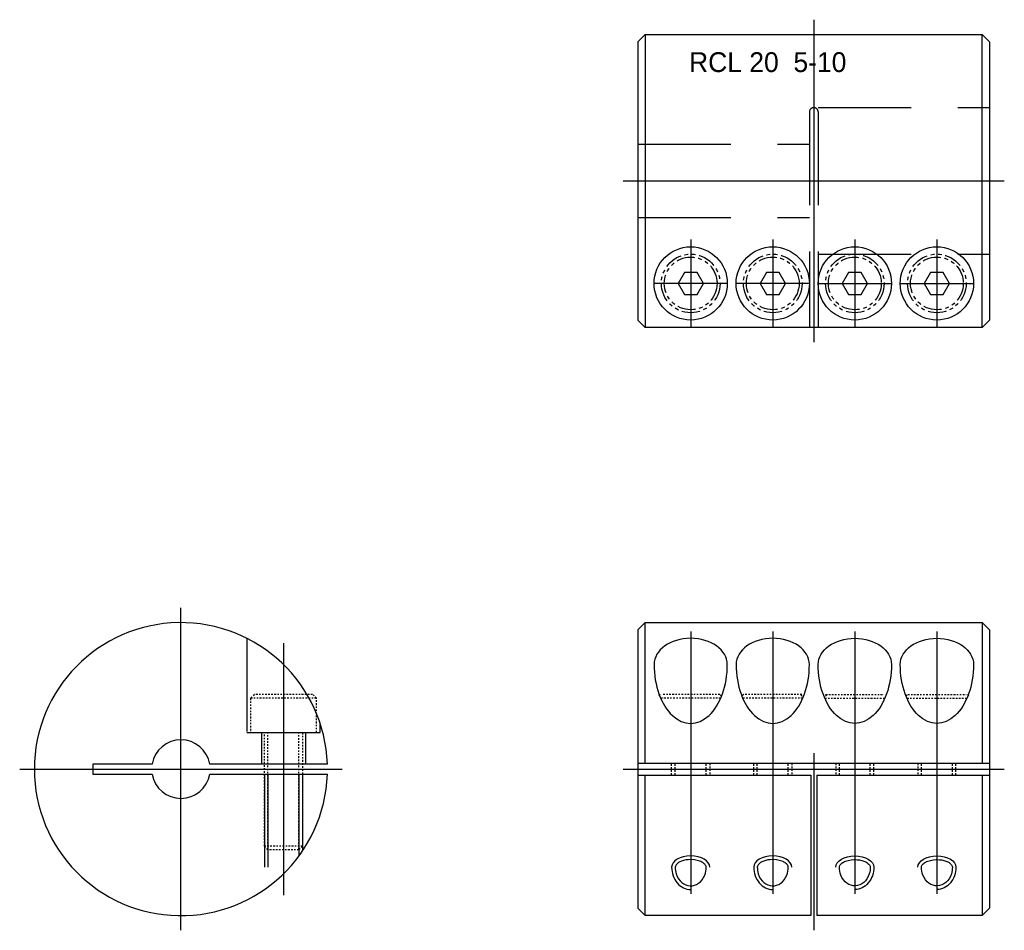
# Model space of a CAD drawing. Extents: x -308.5 to -241.3, y 757 to 819.2.
import ezdxf

# ---------------------------------------------------------------- set-up
doc = ezdxf.new("R2010")
doc.units = 0
doc.header["$MEASUREMENT"] = 0
for name, pattern in [('CENTER', [50.8, 31.75, -6.35, 6.35, -6.35]), ('HIDDEN', [9.525, 6.35, -3.175]), ('PHANTOM', [2.5, 1.25, -0.25, 0.25, -0.25, 0.25, -0.25])]:
    doc.linetypes.add(name, pattern=pattern)
doc.layers.get('0').update_dxf_attribs({"linetype": 'CONTINUOUS'})
for name, color, linetype in [('CENTER', 1, 'CENTER'), ('CONTINUOUS', 7, 'CONTINUOUS'), ('HIDDEN', 2, 'HIDDEN'), ('PHANTOM', 6, 'PHANTOM'), ('THIN', 3, 'CONTINUOUS')]:
    doc.layers.add(name, color=color, linetype=linetype)

msp = doc.modelspace()

# ---------------------------------------------------------------- linework, layer by layer
for p, q in [((-265.79, 768.405), (-265.79, 778.005)), ((-265.79, 758.005), (-265.79, 767.605))]:
    msp.add_line(p, q)
at = {"ltscale": 0.1}
for p, q in [((-299.447, 768.355), (-303.478, 768.355)), ((-303.478, 768.355), (-303.478, 767.655)), ((-287.484, 768.355), (-295.509, 768.355)), ((-303.478, 767.655), (-299.447, 767.655)), ((-295.509, 767.655), (-287.484, 767.655))]:
    msp.add_line(p, q, dxfattribs=at)
for centre in [(-262.69, 801.157), (-257.09, 801.157), (-251.49, 801.157), (-245.89, 801.157)]:
    msp.add_circle(centre, 2.5)
for radius, start, end in [(10, 2.00576, 357.99424), (2, 10.07866, 169.92134), (2, 190.07866, 349.92134)]:
    msp.add_arc((-297.478, 768.005), radius, start, end, dxfattribs=at)
for centre, major_axis, ratio, start_param, end_param in [((-262.69, 775.146), (-2.5, 0), 0.715543, 3.141593, 6.283185), ((-257.09, 775.146), (-2.5, 0), 0.715543, 3.141593, 6.283185), ((-262.69, 775.146), (0, -4.019), 0.622056, 4.712389, 7.853982), ((-257.09, 775.146), (0, -4.019), 0.622056, 4.712389, 7.853982)]:
    msp.add_ellipse(centre, major_axis=major_axis, ratio=ratio, start_param=start_param, end_param=end_param)
at = {"extrusion": (0, 0, -1)}
for centre, major_axis, ratio, start_param, end_param in [((-251.49, 775.146), (2.5, 0), 0.715543, 3.141593, 6.283185), ((-245.89, 775.146), (2.5, 0), 0.715543, 3.141593, 6.283185), ((-251.49, 775.146), (0, -4.019), 0.622056, 4.712389, 7.853982), ((-245.89, 775.146), (0, -4.019), 0.622056, 4.712389, 7.853982)]:
    msp.add_ellipse(centre, major_axis=major_axis, ratio=ratio, start_param=start_param, end_param=end_param, dxfattribs=at)
at = {"ltscale": 0.1}
for points, knots in [([(-261.633, 761.316), (-261.633, 761.354), (-261.643, 761.393), (-261.697, 761.486), (-261.743, 761.538), (-261.876, 761.638), (-261.962, 761.686), (-262.287, 761.811), (-262.582, 761.85), (-263.076, 761.807), (-263.281, 761.75), (-263.553, 761.611), (-263.639, 761.538), (-263.731, 761.413), (-263.746, 761.363), (-263.746, 761.316)], [0, 0, 0, 0, 0.329938, 0.329938, 0.659875, 0.659875, 0.989813, 0.989813, 1.718266, 1.718266, 2.288372, 2.288372, 2.735756, 2.735756, 3.141593, 3.141593, 3.141593, 3.141593]), ([(-263.746, 761.316), (-263.746, 761.16), (-263.722, 761.003), (-263.599, 760.618), (-263.462, 760.41), (-263.124, 760.124), (-262.925, 760.046), (-262.527, 760.029), (-262.326, 760.09), (-261.974, 760.344), (-261.825, 760.539), (-261.668, 760.94), (-261.633, 761.128), (-261.633, 761.316)], [1.570796, 1.570796, 1.570796, 1.570796, 1.927458, 1.927458, 2.516377, 2.516377, 3.105296, 3.105296, 3.694215, 3.694215, 4.283134, 4.283134, 4.712389, 4.712389, 4.712389, 4.712389]), ([(-256.033, 761.316), (-256.033, 761.354), (-256.043, 761.393), (-256.097, 761.486), (-256.143, 761.538), (-256.276, 761.638), (-256.362, 761.686), (-256.687, 761.811), (-256.982, 761.85), (-257.476, 761.807), (-257.681, 761.75), (-257.953, 761.611), (-258.039, 761.538), (-258.131, 761.413), (-258.146, 761.363), (-258.146, 761.316)], [0, 0, 0, 0, 0.329938, 0.329938, 0.659875, 0.659875, 0.989813, 0.989813, 1.718266, 1.718266, 2.288372, 2.288372, 2.735756, 2.735756, 3.141593, 3.141593, 3.141593, 3.141593]), ([(-258.146, 761.316), (-258.146, 761.16), (-258.122, 761.003), (-257.999, 760.618), (-257.862, 760.41), (-257.524, 760.124), (-257.325, 760.046), (-256.927, 760.029), (-256.726, 760.09), (-256.374, 760.344), (-256.225, 760.539), (-256.068, 760.94), (-256.033, 761.128), (-256.033, 761.316)], [1.570796, 1.570796, 1.570796, 1.570796, 1.927458, 1.927458, 2.516377, 2.516377, 3.105296, 3.105296, 3.694215, 3.694215, 4.283134, 4.283134, 4.712389, 4.712389, 4.712389, 4.712389]), ([(-252.546, 761.316), (-252.546, 761.354), (-252.536, 761.393), (-252.482, 761.486), (-252.436, 761.538), (-252.303, 761.638), (-252.217, 761.686), (-251.892, 761.811), (-251.597, 761.85), (-251.103, 761.807), (-250.898, 761.75), (-250.626, 761.611), (-250.54, 761.538), (-250.448, 761.413), (-250.433, 761.363), (-250.433, 761.316)], [0, 0, 0, 0, 0.329938, 0.329938, 0.659875, 0.659875, 0.989813, 0.989813, 1.718266, 1.718266, 2.288372, 2.288372, 2.735756, 2.735756, 3.141593, 3.141593, 3.141593, 3.141593]), ([(-250.433, 761.316), (-250.433, 761.16), (-250.457, 761.003), (-250.58, 760.618), (-250.717, 760.41), (-251.055, 760.124), (-251.254, 760.046), (-251.652, 760.029), (-251.853, 760.09), (-252.205, 760.344), (-252.354, 760.539), (-252.511, 760.94), (-252.546, 761.128), (-252.546, 761.316)], [1.570796, 1.570796, 1.570796, 1.570796, 1.927458, 1.927458, 2.516377, 2.516377, 3.105296, 3.105296, 3.694215, 3.694215, 4.283134, 4.283134, 4.712389, 4.712389, 4.712389, 4.712389]), ([(-246.946, 761.316), (-246.946, 761.354), (-246.936, 761.393), (-246.882, 761.486), (-246.836, 761.538), (-246.703, 761.638), (-246.617, 761.686), (-246.292, 761.811), (-245.997, 761.85), (-245.503, 761.807), (-245.298, 761.75), (-245.026, 761.611), (-244.94, 761.538), (-244.848, 761.413), (-244.833, 761.363), (-244.833, 761.316)], [0, 0, 0, 0, 0.329938, 0.329938, 0.659875, 0.659875, 0.989813, 0.989813, 1.718266, 1.718266, 2.288372, 2.288372, 2.735756, 2.735756, 3.141593, 3.141593, 3.141593, 3.141593]), ([(-244.833, 761.316), (-244.833, 761.16), (-244.857, 761.003), (-244.98, 760.618), (-245.117, 760.41), (-245.455, 760.124), (-245.654, 760.046), (-246.052, 760.029), (-246.253, 760.09), (-246.605, 760.344), (-246.754, 760.539), (-246.911, 760.94), (-246.946, 761.128), (-246.946, 761.316)], [1.570796, 1.570796, 1.570796, 1.570796, 1.927458, 1.927458, 2.516377, 2.516377, 3.105296, 3.105296, 3.694215, 3.694215, 4.283134, 4.283134, 4.712389, 4.712389, 4.712389, 4.712389])]:
    msp.add_open_spline(points, degree=3, knots=knots, dxfattribs=at)
at = {"layer": 'CENTER'}
for p, q in [((-254.29, 819.157), (-254.29, 797.157)), ((-267.29, 808.157), (-241.29, 808.157)), ((-262.69, 804.157), (-262.69, 798.157)), ((-257.09, 804.157), (-257.09, 798.157)), ((-251.49, 804.157), (-251.49, 798.157)), ((-245.89, 804.157), (-245.89, 798.157)), ((-260.19, 801.157), (-265.19, 801.157)), ((-254.59, 801.157), (-259.59, 801.157)), ((-253.99, 801.157), (-248.99, 801.157)), ((-248.39, 801.157), (-243.39, 801.157)), ((-297.478, 757.005), (-297.478, 779.005)), ((-262.69, 777.395), (-262.69, 759.487)), ((-257.09, 777.395), (-257.09, 759.487)), ((-251.49, 777.395), (-251.49, 759.487)), ((-245.89, 777.395), (-245.89, 759.487)), ((-290.478, 776.604), (-290.478, 759.406)), ((-254.29, 769.105), (-254.29, 757.005)), ((-308.478, 768.005), (-286.478, 768.005)), ((-267.29, 768.005), (-241.29, 768.005))]:
    msp.add_line(p, q, dxfattribs=at)
at = {"layer": 'CONTINUOUS'}
for p, q in [((-265.79, 818.157), (-266.29, 817.657)), ((-265.79, 818.157), (-242.79, 818.157)), ((-265.79, 818.157), (-265.79, 798.157)), ((-242.79, 798.157), (-242.79, 818.157)), ((-242.79, 818.157), (-242.29, 817.657)), ((-266.29, 817.657), (-266.29, 798.657)), ((-242.29, 817.657), (-242.29, 798.657)), ((-266.29, 798.657), (-265.79, 798.157)), ((-242.79, 798.157), (-242.29, 798.657)), ((-242.79, 798.157), (-265.79, 798.157)), ((-265.79, 778.005), (-266.29, 777.505)), ((-266.29, 777.505), (-266.29, 758.505)), ((-265.79, 778.005), (-242.79, 778.005)), ((-242.79, 778.005), (-242.79, 768.405)), ((-242.79, 778.005), (-242.29, 777.505)), ((-242.29, 777.505), (-242.29, 758.505)), ((-266.29, 768.405), (-242.29, 768.405)), ((-266.29, 767.605), (-254.49, 767.605)), ((-254.49, 767.605), (-254.49, 758.005)), ((-254.09, 767.605), (-242.29, 767.605)), ((-254.09, 767.605), (-254.09, 758.005)), ((-242.79, 767.605), (-242.79, 758.005)), ((-266.29, 758.505), (-265.79, 758.005)), ((-254.49, 758.005), (-265.79, 758.005)), ((-242.79, 758.005), (-254.09, 758.005)), ((-242.79, 758.005), (-242.29, 758.505))]:
    msp.add_line(p, q, dxfattribs=at)
at = {"layer": 'HIDDEN'}
for p, q in [((-253.99, 813.157), (-242.29, 813.157)), ((-254.59, 812.857), (-254.59, 798.157)), ((-253.99, 812.857), (-253.99, 798.157)), ((-266.29, 810.657), (-254.59, 810.657)), ((-266.29, 805.657), (-254.59, 805.657)), ((-253.99, 803.157), (-242.29, 803.157)), ((-292.978, 776.935), (-292.978, 770.505)), ((-287.978, 770.505), (-287.978, 771.127)), ((-292.978, 770.505), (-287.978, 770.505)), ((-291.978, 770.505), (-291.978, 768.355)), ((-288.978, 770.505), (-288.978, 768.355)), ((-291.778, 767.655), (-291.778, 759.788)), ((-291.535, 767.655), (-291.535, 759.963)), ((-289.422, 767.655), (-289.422, 762.081)), ((-289.178, 767.655), (-289.178, 762.427))]:
    msp.add_line(p, q, dxfattribs=at)
msp.add_arc((-254.29, 812.857), 0.3, 0, 180, dxfattribs=at)
at = {"layer": 'PHANTOM', "ltscale": 0.1}
for p, q in [((-292.468, 773.105), (-292.728, 772.845)), ((-292.728, 772.845), (-292.728, 770.505)), ((-288.228, 772.845), (-292.728, 772.845)), ((-288.488, 773.105), (-292.468, 773.105)), ((-288.228, 772.845), (-288.488, 773.105)), ((-288.228, 770.505), (-288.228, 772.845)), ((-264.78, 773.105), (-264.898, 772.987)), ((-260.64, 772.845), (-264.739, 772.845)), ((-260.7, 773.105), (-264.68, 773.105)), ((-260.581, 772.987), (-260.7, 773.105)), ((-259.08, 773.105), (-259.198, 772.987)), ((-255.04, 772.845), (-259.139, 772.845)), ((-255.1, 773.105), (-259.08, 773.105)), ((-255.081, 772.987), (-255.2, 773.105)), ((-253.539, 772.845), (-249.44, 772.845)), ((-253.498, 772.987), (-253.38, 773.105)), ((-253.48, 773.105), (-249.5, 773.105)), ((-247.998, 772.987), (-247.88, 773.105)), ((-247.939, 772.845), (-243.84, 772.845)), ((-247.88, 773.105), (-243.9, 773.105)), ((-243.8, 773.105), (-243.681, 772.987)), ((-292.728, 770.505), (-288.228, 770.505)), ((-291.778, 762.748), (-291.778, 770.505)), ((-291.535, 762.505), (-291.535, 770.505)), ((-289.422, 762.505), (-289.422, 770.505)), ((-289.178, 770.505), (-289.178, 762.748)), ((-263.99, 767.605), (-263.99, 768.405)), ((-263.746, 767.605), (-263.746, 768.405)), ((-261.633, 767.605), (-261.633, 768.405)), ((-261.39, 768.405), (-261.39, 767.605)), ((-258.39, 767.605), (-258.39, 768.405)), ((-258.146, 767.605), (-258.146, 768.405)), ((-256.033, 767.605), (-256.033, 768.405)), ((-255.79, 768.405), (-255.79, 767.605)), ((-252.79, 768.405), (-252.79, 767.605)), ((-252.546, 767.605), (-252.546, 768.405)), ((-250.433, 767.605), (-250.433, 768.405)), ((-250.19, 767.605), (-250.19, 768.405)), ((-247.19, 768.405), (-247.19, 767.605)), ((-246.946, 767.605), (-246.946, 768.405)), ((-244.833, 767.605), (-244.833, 768.405)), ((-244.59, 767.605), (-244.59, 768.405)), ((-289.178, 762.748), (-291.778, 762.748)), ((-291.535, 762.505), (-291.778, 762.748)), ((-289.178, 762.748), (-289.422, 762.505)), ((-289.422, 762.505), (-291.535, 762.505))]:
    msp.add_line(p, q, dxfattribs=at)
at = {"layer": 'PHANTOM'}
for points in [[(-263.123, 801.907), (-263.556, 801.157), (-263.123, 800.407), (-262.257, 800.407), (-261.823, 801.157), (-262.257, 801.907)], [(-257.523, 801.907), (-257.956, 801.157), (-257.523, 800.407), (-256.657, 800.407), (-256.223, 801.157), (-256.657, 801.907)], [(-251.923, 801.907), (-252.356, 801.157), (-251.923, 800.407), (-251.057, 800.407), (-250.623, 801.157), (-251.057, 801.907)], [(-246.323, 801.907), (-246.756, 801.157), (-246.323, 800.407), (-245.457, 800.407), (-245.023, 801.157), (-245.457, 801.907)]]:
    msp.add_lwpolyline(points, close=True, dxfattribs=at)
for centre, radius in [((-262.69, 801.157), 2), ((-262.69, 801.157), 1.8), ((-257.09, 801.157), 2), ((-257.09, 801.157), 1.8), ((-251.49, 801.157), 2), ((-251.49, 801.157), 1.8), ((-245.89, 801.157), 2), ((-245.89, 801.157), 1.8)]:
    msp.add_circle(centre, radius, dxfattribs=at)
at = {"layer": 'THIN', "ltscale": 0.1}
for centre, major_axis, ratio, start_param, end_param in [((-262.69, 761.316), (-1.3, 0), 0.585607, 3.141593, 6.283185), ((-257.09, 761.316), (-1.3, 0), 0.585607, 3.141593, 6.283185), ((-262.69, 761.316), (0, 1.523), 0.853815, 1.570796, 3.141593), ((-257.09, 761.316), (0, 1.523), 0.853815, 1.570796, 3.141593)]:
    msp.add_ellipse(centre, major_axis=major_axis, ratio=ratio, start_param=start_param, end_param=end_param, dxfattribs=at)
at = {"layer": 'THIN', "ltscale": 0.1, "extrusion": (0, 0, -1)}
for centre, major_axis, ratio, start_param, end_param in [((-251.49, 761.316), (1.3, 0), 0.585607, 3.141593, 6.283185), ((-245.89, 761.316), (1.3, 0), 0.585607, 3.141593, 6.283185), ((-251.49, 761.316), (0, 1.523), 0.853815, 1.570796, 3.141593), ((-245.89, 761.316), (0, 1.523), 0.853815, 1.570796, 3.141593)]:
    msp.add_ellipse(centre, major_axis=major_axis, ratio=ratio, start_param=start_param, end_param=end_param, dxfattribs=at)

# ---------------------------------------------------------------- texts
at = {"insert": (-263.304, 816.935), "char_height": 1.35, "attachment_point": 1}
msp.add_mtext(' RC{\\f??|b0|i0|c0|p49;L} 20  5-10', dxfattribs=at)

doc.saveas('drawing.dxf')
